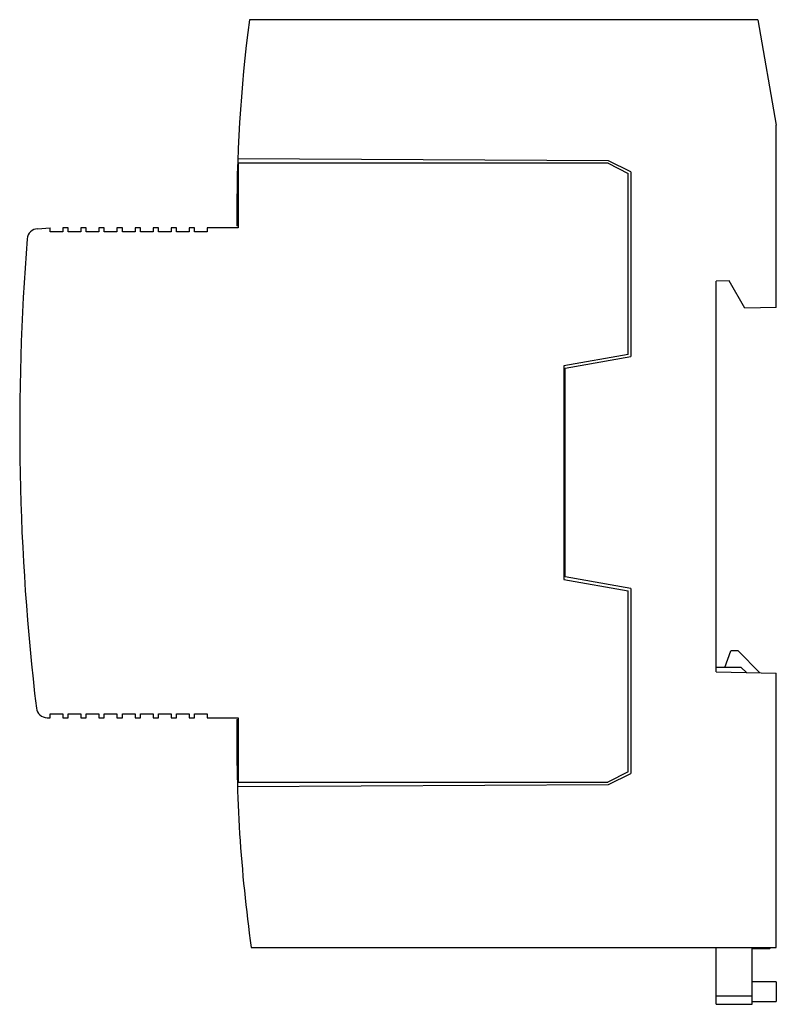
# Model space of a CAD drawing. Header units: millimetres. Extents: x 9.9 to 79, y 16.8 to 106.8.
import ezdxf

# ---------------------------------------------------------------- set-up
doc = ezdxf.new("R2010")
doc.units = ezdxf.units.MM
doc.header["$LTSCALE"] = 8.058388
doc.layers.add('00_COMPONENTS', color=7, linetype='CONTINUOUS')
doc.layers.add('00_COMPONENTS_3', color=7, linetype='CONTINUOUS')

msp = doc.modelspace()

# ---------------------------------------------------------------- linework, layer by layer
at = {"layer": '00_COMPONENTS', "color": 7, "linetype": 'Continuous'}
for p, q in [((74.337, 47.596), (74.868, 49.096)), ((75.537, 49.096), (74.868, 49.096)), ((75.537, 49.096), (77.541, 47.091)), ((75.837, 47.596), (73.537, 47.596)), ((75.837, 47.596), (76.309, 47.124)), ((73.537, 16.796), (73.537, 21.996)), ((76.837, 16.796), (76.837, 21.996)), ((76.837, 21.896), (78.437, 21.896)), ((78.537, 21.996), (78.437, 21.896)), ((79.037, 18.838), (76.837, 18.838)), ((79.037, 18.838), (79.037, 17.046)), ((73.537, 17.561), (76.837, 17.561)), ((73.537, 16.796), (76.837, 16.796)), ((76.837, 17.046), (79.037, 17.046))]:
    msp.add_line(p, q, dxfattribs=at)
at = {"layer": '00_COMPONENTS_3', "color": 7, "linetype": 'Continuous'}
for p, q in [((77.337, 106.796), (30.882, 106.796)), ((77.337, 106.796), (79.037, 97.155)), ((79.037, 80.5), (79.037, 97.155)), ((63.715, 93.907), (29.819, 94.084)), ((29.854, 93.671), (29.854, 87.764)), ((63.655, 93.671), (29.854, 93.671)), ((63.655, 93.671), (65.487, 92.729)), ((65.737, 92.896), (63.715, 93.907)), ((65.487, 76.18), (65.487, 92.729)), ((65.737, 92.896), (65.737, 75.996)), ((11.516, 87.692), (12.671, 87.764)), ((12.671, 87.399), (12.671, 87.764)), ((13.828, 87.399), (12.671, 87.399)), ((13.828, 87.764), (13.828, 87.399)), ((14.321, 87.764), (13.828, 87.764)), ((14.321, 87.399), (14.321, 87.764)), ((15.478, 87.399), (14.321, 87.399)), ((15.478, 87.764), (15.478, 87.399)), ((15.971, 87.764), (15.478, 87.764)), ((15.971, 87.399), (15.971, 87.764)), ((17.128, 87.399), (15.971, 87.399)), ((17.128, 87.764), (17.128, 87.399)), ((17.621, 87.764), (17.128, 87.764)), ((17.621, 87.399), (17.621, 87.764)), ((18.778, 87.399), (17.621, 87.399)), ((18.778, 87.764), (18.778, 87.399)), ((19.271, 87.764), (18.778, 87.764)), ((19.271, 87.399), (19.271, 87.764)), ((20.428, 87.399), (19.271, 87.399)), ((20.428, 87.764), (20.428, 87.399)), ((20.921, 87.764), (20.428, 87.764)), ((20.921, 87.399), (20.921, 87.764)), ((22.078, 87.399), (20.921, 87.399)), ((22.078, 87.764), (22.078, 87.399)), ((22.571, 87.764), (22.078, 87.764)), ((22.571, 87.399), (22.571, 87.764)), ((23.728, 87.399), (22.571, 87.399)), ((23.728, 87.764), (23.728, 87.399)), ((24.221, 87.764), (23.728, 87.764)), ((24.221, 87.399), (24.221, 87.764)), ((25.378, 87.399), (24.221, 87.399)), ((25.378, 87.764), (25.378, 87.399)), ((25.871, 87.764), (25.378, 87.764)), ((25.871, 87.399), (25.871, 87.764)), ((27.028, 87.399), (25.871, 87.399)), ((27.028, 87.764), (27.028, 87.399)), ((29.854, 87.764), (27.028, 87.764)), ((29.855, 87.953), (29.736, 87.953)), ((74.719, 82.927), (73.537, 82.896)), ((73.537, 47.196), (73.537, 82.896)), ((76.163, 80.425), (74.719, 82.927)), ((79.037, 80.5), (76.163, 80.425)), ((65.487, 76.18), (59.628, 75.148)), ((59.728, 74.937), (65.737, 75.996)), ((59.628, 75.148), (59.628, 55.614)), ((59.728, 55.856), (59.728, 74.937)), ((65.737, 54.796), (59.728, 55.856)), ((59.628, 55.614), (65.487, 54.584)), ((65.487, 38.035), (65.487, 54.584)), ((65.737, 54.796), (65.737, 37.896)), ((73.537, 47.196), (79.037, 47.052)), ((79.037, 21.996), (79.037, 47.052)), ((12.671, 42.996), (12.671, 43.362)), ((12.671, 43.362), (13.828, 43.362)), ((13.828, 43.362), (13.828, 42.996)), ((14.321, 42.996), (14.321, 43.362)), ((14.321, 43.362), (15.478, 43.362)), ((15.478, 43.362), (15.478, 42.996)), ((15.971, 42.996), (15.971, 43.362)), ((15.971, 43.362), (17.128, 43.362)), ((17.128, 43.362), (17.128, 42.996)), ((17.621, 42.996), (17.621, 43.362)), ((17.621, 43.362), (18.778, 43.362)), ((18.778, 43.362), (18.778, 42.996)), ((19.271, 42.996), (19.271, 43.362)), ((19.271, 43.362), (20.428, 43.362)), ((20.428, 43.362), (20.428, 42.996)), ((20.921, 42.996), (20.921, 43.362)), ((20.921, 43.362), (22.078, 43.362)), ((22.078, 43.362), (22.078, 42.996)), ((22.571, 42.996), (22.571, 43.362)), ((22.571, 43.362), (23.728, 43.362)), ((23.728, 43.362), (23.728, 42.996)), ((24.221, 42.996), (24.221, 43.362)), ((24.221, 43.362), (25.378, 43.362)), ((25.378, 43.362), (25.378, 42.996)), ((25.871, 42.996), (25.871, 43.362)), ((25.871, 43.362), (27.028, 43.362)), ((27.028, 43.362), (27.028, 42.996)), ((12.401, 42.996), (12.671, 42.996)), ((13.828, 42.996), (14.321, 42.996)), ((15.478, 42.996), (15.971, 42.996)), ((17.128, 42.996), (17.621, 42.996)), ((18.778, 42.996), (19.271, 42.996)), ((20.428, 42.996), (20.921, 42.996)), ((22.078, 42.996), (22.571, 42.996)), ((23.728, 42.996), (24.221, 42.996)), ((25.378, 42.996), (25.871, 42.996)), ((27.028, 42.996), (29.854, 42.996)), ((29.736, 42.839), (29.855, 42.84)), ((29.854, 42.996), (29.854, 37.091)), ((65.487, 38.035), (63.652, 37.091)), ((63.715, 36.886), (65.737, 37.896)), ((29.854, 37.091), (63.652, 37.091)), ((29.787, 36.708), (63.715, 36.886)), ((31.05, 21.996), (79.037, 21.996))]:
    msp.add_line(p, q, dxfattribs=at)
for centre, radius, start, end in [((164.837, 89.196), 135.106, 172.51493, 180.5271), ((11.579, 86.694), 1, 93.60077, 175.39878), ((225.737, 69.458), 215.85, 175.39878, 186.80623), ((12.401, 43.996), 1, 186.80623, 270), ((164.837, 40.896), 135.115, 179.17607, 188.04096)]:
    msp.add_arc(centre, radius, start, end, dxfattribs=at)

doc.saveas('drawing.dxf')
